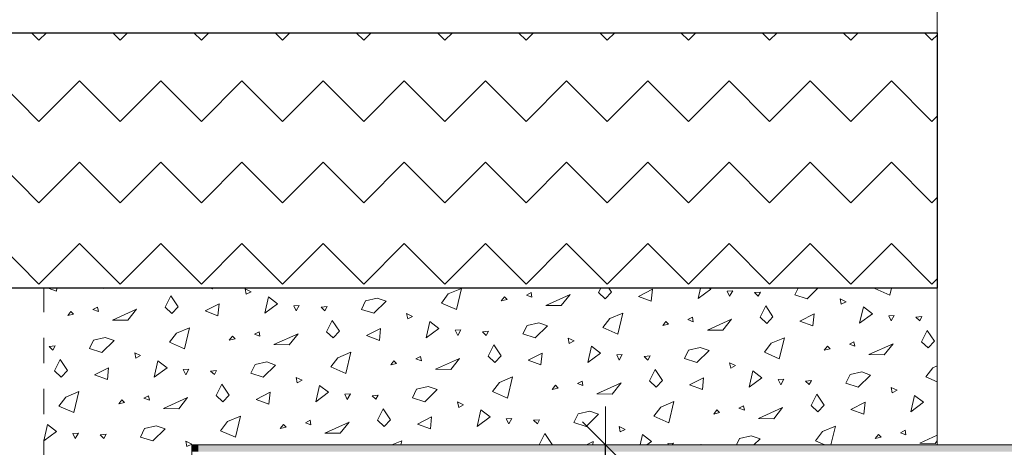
# Model space of a CAD drawing. Header units: centimetres. Extents: x -7.1 to 26.5, y -14.7 to 18.1.
# Tile 48 of 186: x 1.2 to 5.1, y 11.1 to 12.8. Entities that reach past the tile are written whole.
import ezdxf

# ---------------------------------------------------------------- set-up
doc = ezdxf.new("R2010")
doc.units = ezdxf.units.CM
doc.header["$LTSCALE"] = 10
doc.header["$PDMODE"] = 65
doc.linetypes.add('AUSGEZOGEN', pattern=[0])
doc.linetypes.add('STRICHLINIE_S4', pattern=[0.0055, 0.0035, -0.001, 0, -0.001])
for name, color, linetype in [('XR$1$010 Murs extérieurs', 7, 'Continuous'), ('XR$1$060 Mobilier incorporé', 7, 'Continuous'), ('XR$2$105 Cotations100', 7, 'Continuous'), ('XR$3$010 Murs extérieurs – Hachures des composants', 7, 'Continuous'), ('XR$3$035 Dalles', 7, 'Continuous')]:
    doc.layers.add(name, color=color, linetype=linetype)
doc.styles.add('ARIAL', font='arial.ttf')
doc.dimstyles.new('DIMSTYLE_7', dxfattribs={"dimtxt": 0.2, "dimasz": 0.3, "dimexe": 0, "dimexo": 0, "dimgap": 0.1, "dimtad": 2, "dimdec": 1, "dimlfac": 100, "dimrnd": 0.5, "dimzin": 4, "dimdsep": 46, "dimtxsty": 'ARIAL', "dimblk1": 'ALL_ML_STRICH', "dimblk2": 'ALL_ML_STRICH', "dimsah": 1, "dimcen": 0, "dimclrd": 7, "dimclre": 7, "dimclrt": 7, "dimadec": 0, "dimazin": 0, "dimtfac": 1, "dimtdec": 0, "dimtix": 1, "dimtmove": 2, "dimatfit": 3, "dimfxl": 0, "dimtvp": 1.2, "dimtzin": 0, "dimlwd": 0, "dimlwe": 18, "dimarcsym": 0})

# ---------------------------------------------------------------- blocks, each defined once
blk = doc.blocks.new('ALL_ML_STRICH')
at = {"color": 0, "linetype": 'ByBlock', "lineweight": -2}
for p, q in [((0, -0.5), (0, 0.5)), ((-0.3, -0.3), (0.3, 0.3)), ((-1, 0), (0.5, 0))]:
    blk.add_line(p, q, dxfattribs=at)
blk = doc.blocks.new('*D205')
at = {"layer": 'DEFPOINTS', "color": 7, "linetype": 'AUSGEZOGEN', "lineweight": 18, "transparency": 16777216}
for p in [(3.4932, 11.1435), (3.4932, 10.7335), (3.4932, 10.7335)]:
    blk.add_point(p, dxfattribs=at)
at = {"layer": 'XR$2$105 Cotations100', "color": 7, "linetype": 'AUSGEZOGEN', "lineweight": -2, "transparency": 16777216}
for p, q in [((3.4932, 11.1435), (3.4932, 11.1435)), ((3.4932, 10.7335), (3.4932, 11.1435)), ((3.4932, 10.7335), (3.4932, 10.7335))]:
    blk.add_line(p, q, dxfattribs=at)
at = {"layer": 'XR$2$105 Cotations100', "color": 7, "linetype": 'AUSGEZOGEN', "lineweight": 18, "transparency": 16777216, "xscale": 0.3, "yscale": 0.3, "zscale": 0.3}
for p, rotation in [((3.4932, 11.1435), 90), ((3.4932, 10.7335), 270)]:
    blk.add_blockref('ALL_ML_STRICH', p, dxfattribs=dict(at, rotation=rotation))
at = {"layer": 'XR$2$105 Cotations100', "color": 7, "linetype": 'AUSGEZOGEN', "lineweight": 18, "transparency": 16777216, "insert": (3.2932, 10.9467), "char_height": 0.2, "width": 0.64, "attachment_point": 5, "rotation": 90, "style": 'ARIAL'}
blk.add_mtext('\\W0.80;\\A1;{\\A1;{41\\H0.132000;\\S^ ;}}', dxfattribs=at)
blk = doc.blocks.new('COMPLEXOBJECT_272')
at = {"layer": 'XR$3$035 Dalles', "color": 253, "linetype": 'AUSGEZOGEN', "lineweight": 13, "transparency": 33554687}
for p, q in [((1.3412, 11.7458), (1.3096, 11.7574)), ((1.3424, 11.7574), (1.3412, 11.7458)), ((1.5247, 11.7555), (1.5252, 11.7574)), ((1.5273, 11.7574), (1.5247, 11.7555)), ((1.9523, 11.7554), (1.9459, 11.7574)), ((1.9543, 11.7574), (1.9523, 11.7554)), ((2.1045, 11.7434), (2.0811, 11.7547)), ((2.0811, 11.7547), (2.0854, 11.7335)), ((2.0854, 11.7335), (2.1045, 11.7434)), ((2.8503, 11.6992), (2.8775, 11.7347)), ((2.8775, 11.7347), (2.9286, 11.7563)), ((2.9286, 11.7563), (2.9089, 11.6734)), ((3.2016, 11.7399), (3.1834, 11.7305)), ((3.2048, 11.7226), (3.2016, 11.7399)), ((3.4664, 11.7405), (3.4747, 11.7574)), ((3.4925, 11.7159), (3.4664, 11.7405)), ((3.5171, 11.742), (3.4925, 11.7159)), ((3.5068, 11.7574), (3.5171, 11.742)), ((3.6228, 11.7251), (3.6781, 11.7531)), ((3.6781, 11.7531), (3.6732, 11.7066)), ((3.8568, 11.7163), (3.8662, 11.7574)), ((3.9069, 11.7532), (3.8568, 11.7163)), ((3.9014, 11.7574), (3.9069, 11.7532)), ((3.9925, 11.7473), (3.9707, 11.746)), ((3.9707, 11.746), (3.9802, 11.7256)), ((3.9802, 11.7256), (3.9925, 11.7473)), ((4.0776, 11.7399), (4.1011, 11.7422)), ((4.0924, 11.7259), (4.0776, 11.7399)), ((4.1011, 11.7422), (4.0924, 11.7259)), ((4.2356, 11.7317), (4.2484, 11.7574)), ((4.326, 11.7574), (4.2843, 11.7162)), ((4.5494, 11.7564), (4.5502, 11.7574)), ((4.6079, 11.7306), (4.5494, 11.7564)), ((4.6143, 11.7574), (4.6079, 11.7306)), ((1.7673, 11.6833), (1.7893, 11.7278)), ((1.7893, 11.7278), (1.8181, 11.6848)), ((1.9238, 11.668), (1.9791, 11.6959)), ((1.9791, 11.6959), (1.9742, 11.6494)), ((2.1577, 11.6591), (2.1724, 11.7231)), ((2.2079, 11.696), (2.1577, 11.6591)), ((2.1724, 11.7231), (2.2079, 11.696)), ((2.5366, 11.6745), (2.5531, 11.7079)), ((2.5531, 11.7079), (2.5987, 11.7183)), ((2.6333, 11.7065), (2.5853, 11.659)), ((2.5987, 11.7183), (2.6333, 11.7065)), ((2.9089, 11.6734), (2.8503, 11.6992)), ((3.0971, 11.7234), (3.0849, 11.7074)), ((3.0849, 11.7074), (3.1077, 11.7127)), ((3.1077, 11.7127), (3.0971, 11.7234)), ((3.1834, 11.7305), (3.2048, 11.7226)), ((3.26, 11.6899), (3.3545, 11.7325)), ((3.3545, 11.7325), (3.3201, 11.6889)), ((3.6732, 11.7066), (3.6228, 11.7251)), ((4.2843, 11.7162), (4.2356, 11.7317)), ((4.4366, 11.7042), (4.4132, 11.7154)), ((4.4132, 11.7154), (4.4175, 11.6943)), ((4.4175, 11.6943), (4.4366, 11.7042)), ((1.398, 11.6662), (1.3859, 11.6502)), ((1.3859, 11.6502), (1.4087, 11.6555)), ((1.4087, 11.6555), (1.398, 11.6662)), ((1.5025, 11.6827), (1.4843, 11.6733)), ((1.4843, 11.6733), (1.5058, 11.6655)), ((1.5058, 11.6655), (1.5025, 11.6827)), ((1.5609, 11.6327), (1.6554, 11.6753)), ((1.6554, 11.6753), (1.6211, 11.6317)), ((1.7935, 11.6587), (1.7673, 11.6833)), ((1.8181, 11.6848), (1.7935, 11.6587)), ((1.9742, 11.6494), (1.9238, 11.668)), ((2.2934, 11.6901), (2.2717, 11.6888)), ((2.2717, 11.6888), (2.2812, 11.6684)), ((2.2812, 11.6684), (2.2934, 11.6901)), ((2.3786, 11.6827), (2.402, 11.685)), ((2.3934, 11.6687), (2.3786, 11.6827)), ((2.402, 11.685), (2.3934, 11.6687)), ((2.5853, 11.659), (2.5366, 11.6745)), ((2.7375, 11.647), (2.7141, 11.6582)), ((2.7141, 11.6582), (2.7185, 11.6371)), ((3.3201, 11.6889), (3.26, 11.6899)), ((3.5105, 11.6383), (3.5616, 11.6599)), ((3.5616, 11.6599), (3.5419, 11.577)), ((4.0994, 11.6441), (4.1214, 11.6886)), ((4.1214, 11.6886), (4.1501, 11.6456)), ((4.2558, 11.6287), (4.3111, 11.6567)), ((4.3111, 11.6567), (4.3062, 11.6102)), ((4.4898, 11.6199), (4.5044, 11.6839)), ((4.54, 11.6568), (4.4898, 11.6199)), ((4.5044, 11.6839), (4.54, 11.6568)), ((1.6211, 11.6317), (1.5609, 11.6327)), ((2.4003, 11.5869), (2.4223, 11.6314)), ((2.4223, 11.6314), (2.4511, 11.5884)), ((2.7185, 11.6371), (2.7375, 11.647)), ((2.7907, 11.5627), (2.8054, 11.6267)), ((2.8054, 11.6267), (2.8409, 11.5996)), ((3.1861, 11.6115), (3.2317, 11.6219)), ((3.2317, 11.6219), (3.2663, 11.6101)), ((3.4833, 11.6028), (3.5105, 11.6383)), ((3.7301, 11.627), (3.7179, 11.611)), ((3.7408, 11.6163), (3.7301, 11.627)), ((3.8346, 11.6435), (3.8164, 11.6341)), ((3.8164, 11.6341), (3.8378, 11.6262)), ((3.8378, 11.6262), (3.8346, 11.6435)), ((3.893, 11.5935), (3.9875, 11.6361)), ((3.9875, 11.6361), (3.9531, 11.5924)), ((4.1255, 11.6195), (4.0994, 11.6441)), ((4.1501, 11.6456), (4.1255, 11.6195)), ((4.3062, 11.6102), (4.2558, 11.6287)), ((4.6255, 11.6509), (4.6037, 11.6496)), ((4.6037, 11.6496), (4.6133, 11.6292)), ((4.6133, 11.6292), (4.6255, 11.6509)), ((4.7106, 11.6435), (4.7341, 11.6458)), ((4.7255, 11.6295), (4.7106, 11.6435)), ((4.7341, 11.6458), (4.7255, 11.6295)), ((1.7843, 11.5456), (1.8114, 11.5811)), ((1.8114, 11.5811), (1.8625, 11.6027)), ((1.8625, 11.6027), (1.8429, 11.5199)), ((2.1356, 11.5863), (2.1173, 11.5769)), ((2.1388, 11.5691), (2.1356, 11.5863)), ((2.194, 11.5363), (2.2885, 11.5789)), ((2.2885, 11.5789), (2.2541, 11.5353)), ((2.4265, 11.5623), (2.4003, 11.5869)), ((2.4511, 11.5884), (2.4265, 11.5623)), ((2.5568, 11.5716), (2.6121, 11.5995)), ((2.6121, 11.5995), (2.6072, 11.553)), ((2.8409, 11.5996), (2.7907, 11.5627)), ((2.9265, 11.5937), (2.9047, 11.5924)), ((2.9047, 11.5924), (2.9142, 11.572)), ((2.9142, 11.572), (2.9265, 11.5937)), ((3.0116, 11.5863), (3.0351, 11.5886)), ((3.0264, 11.5723), (3.0116, 11.5863)), ((3.0351, 11.5886), (3.0264, 11.5723)), ((3.1696, 11.5781), (3.1861, 11.6115)), ((3.2663, 11.6101), (3.2183, 11.5626)), ((3.5419, 11.577), (3.4833, 11.6028)), ((3.7179, 11.611), (3.7408, 11.6163)), ((3.9531, 11.5924), (3.893, 11.5935)), ((4.7324, 11.5477), (4.7544, 11.5921)), ((4.7544, 11.5921), (4.7832, 11.5492)), ((1.4706, 11.521), (1.4871, 11.5543)), ((1.4871, 11.5543), (1.5327, 11.5647)), ((1.5673, 11.5529), (1.5193, 11.5054)), ((1.5327, 11.5647), (1.5673, 11.5529)), ((1.8429, 11.5199), (1.7843, 11.5456)), ((2.031, 11.5698), (2.0189, 11.5538)), ((2.0189, 11.5538), (2.0417, 11.5591)), ((2.0417, 11.5591), (2.031, 11.5698)), ((2.1173, 11.5769), (2.1388, 11.5691)), ((2.6072, 11.553), (2.5568, 11.5716)), ((3.2183, 11.5626), (3.1696, 11.5781)), ((3.3705, 11.5506), (3.3471, 11.5618)), ((3.3471, 11.5618), (3.3515, 11.5407)), ((3.3515, 11.5407), (3.3705, 11.5506)), ((4.1163, 11.5064), (4.1435, 11.5419)), ((4.1435, 11.5419), (4.1946, 11.5635)), ((4.1946, 11.5635), (4.1749, 11.4806)), ((4.4676, 11.5471), (4.4494, 11.5377)), ((4.4708, 11.5298), (4.4676, 11.5471)), ((4.526, 11.497), (4.6205, 11.5397)), ((4.6205, 11.5397), (4.5862, 11.496)), ((4.7585, 11.5231), (4.7324, 11.5477)), ((4.7832, 11.5492), (4.7585, 11.5231)), ((1.3126, 11.5291), (1.336, 11.5314)), ((1.3274, 11.5152), (1.3126, 11.5291)), ((1.336, 11.5314), (1.3274, 11.5152)), ((1.5193, 11.5054), (1.4706, 11.521)), ((1.6715, 11.4934), (1.6481, 11.5047)), ((1.6481, 11.5047), (1.6524, 11.4835)), ((2.2541, 11.5353), (2.194, 11.5363)), ((2.4445, 11.4847), (2.4955, 11.5063)), ((2.4955, 11.5063), (2.4759, 11.4234)), ((3.0334, 11.4905), (3.0553, 11.535)), ((3.0553, 11.535), (3.0841, 11.492)), ((3.1898, 11.4751), (3.2451, 11.5031)), ((3.2451, 11.5031), (3.2402, 11.4566)), ((3.4238, 11.4663), (3.4384, 11.5303)), ((3.4739, 11.5032), (3.4238, 11.4663)), ((3.4384, 11.5303), (3.4739, 11.5032)), ((3.8026, 11.4817), (3.8191, 11.5151)), ((3.8191, 11.5151), (3.8647, 11.5255)), ((3.8993, 11.5137), (3.8513, 11.4662)), ((3.8647, 11.5255), (3.8993, 11.5137)), ((4.1749, 11.4806), (4.1163, 11.5064)), ((4.3631, 11.5306), (4.3509, 11.5146)), ((4.3509, 11.5146), (4.3738, 11.5199)), ((4.3738, 11.5199), (4.3631, 11.5306)), ((4.4494, 11.5377), (4.4708, 11.5298)), ((1.3343, 11.4333), (1.3563, 11.4778)), ((1.3563, 11.4778), (1.3851, 11.4348)), ((1.6524, 11.4835), (1.6715, 11.4934)), ((1.7247, 11.4091), (1.7394, 11.4731)), ((1.7394, 11.4731), (1.7749, 11.446)), ((2.1201, 11.4579), (2.1657, 11.4683)), ((2.1657, 11.4683), (2.2003, 11.4565)), ((2.4173, 11.4492), (2.4445, 11.4847)), ((2.664, 11.4734), (2.6519, 11.4574)), ((2.6519, 11.4574), (2.6747, 11.4627)), ((2.6747, 11.4627), (2.664, 11.4734)), ((2.7686, 11.4899), (2.7504, 11.4805)), ((2.7504, 11.4805), (2.7718, 11.4726)), ((2.7718, 11.4726), (2.7686, 11.4899)), ((2.827, 11.4399), (2.9215, 11.4825)), ((2.9215, 11.4825), (2.8871, 11.4389)), ((3.0595, 11.4659), (3.0334, 11.4905)), ((3.0841, 11.492), (3.0595, 11.4659)), ((3.2402, 11.4566), (3.1898, 11.4751)), ((3.5595, 11.4973), (3.5377, 11.496)), ((3.5377, 11.496), (3.5472, 11.4756)), ((3.5472, 11.4756), (3.5595, 11.4973)), ((3.6446, 11.4899), (3.6681, 11.4922)), ((3.6594, 11.4759), (3.6446, 11.4899)), ((3.6681, 11.4922), (3.6594, 11.4759)), ((3.8513, 11.4662), (3.8026, 11.4817)), ((4.0035, 11.4542), (3.9802, 11.4654)), ((3.9802, 11.4654), (3.9845, 11.4443)), ((4.5862, 11.496), (4.526, 11.497)), ((1.3605, 11.4087), (1.3343, 11.4333)), ((1.3851, 11.4348), (1.3605, 11.4087)), ((1.4907, 11.418), (1.5461, 11.4459)), ((1.5461, 11.4459), (1.5412, 11.3994)), ((1.7749, 11.446), (1.7247, 11.4091)), ((1.8604, 11.4401), (1.8387, 11.4388)), ((1.8387, 11.4388), (1.8482, 11.4184)), ((1.8482, 11.4184), (1.8604, 11.4401)), ((1.9456, 11.4327), (1.969, 11.435)), ((1.9604, 11.4187), (1.9456, 11.4327)), ((1.969, 11.435), (1.9604, 11.4187)), ((2.1036, 11.4245), (2.1201, 11.4579)), ((2.1523, 11.409), (2.1036, 11.4245)), ((2.2003, 11.4565), (2.1523, 11.409)), ((2.4759, 11.4234), (2.4173, 11.4492)), ((2.8871, 11.4389), (2.827, 11.4399)), ((3.6664, 11.3941), (3.6884, 11.4386)), ((3.6884, 11.4386), (3.7171, 11.3956)), ((3.9845, 11.4443), (4.0035, 11.4542)), ((4.0568, 11.3699), (4.0714, 11.4339)), ((4.0714, 11.4339), (4.1069, 11.4068)), ((4.4521, 11.4187), (4.4977, 11.4291)), ((4.4977, 11.4291), (4.5323, 11.4173)), ((4.7494, 11.41), (4.7765, 11.4455)), ((4.7765, 11.4455), (4.7936, 11.4527)), ((1.5412, 11.3994), (1.4907, 11.418)), ((2.3045, 11.397), (2.2811, 11.4082)), ((2.2811, 11.4082), (2.2854, 11.3871)), ((2.2854, 11.3871), (2.3045, 11.397)), ((3.0503, 11.3528), (3.0775, 11.3883)), ((3.0775, 11.3883), (3.1286, 11.4099)), ((3.1286, 11.4099), (3.1089, 11.327)), ((3.4016, 11.3935), (3.3834, 11.3841)), ((3.4048, 11.3762), (3.4016, 11.3935)), ((3.46, 11.3435), (3.5545, 11.3861)), ((3.5545, 11.3861), (3.5201, 11.3424)), ((3.6925, 11.3695), (3.6664, 11.3941)), ((3.7171, 11.3956), (3.6925, 11.3695)), ((3.8228, 11.3787), (3.8781, 11.4067)), ((3.8781, 11.4067), (3.8732, 11.3602)), ((4.1069, 11.4068), (4.0568, 11.3699)), ((4.1925, 11.4009), (4.1707, 11.3996)), ((4.1707, 11.3996), (4.1802, 11.3792)), ((4.1802, 11.3792), (4.1925, 11.4009)), ((4.2776, 11.3935), (4.3011, 11.3958)), ((4.2924, 11.3795), (4.2776, 11.3935)), ((4.3011, 11.3958), (4.2924, 11.3795)), ((4.4356, 11.3853), (4.4521, 11.4187)), ((4.4843, 11.3697), (4.4356, 11.3853)), ((4.5323, 11.4173), (4.4843, 11.3697)), ((4.7936, 11.3905), (4.7494, 11.41)), ((1.3784, 11.3311), (1.4295, 11.3527)), ((1.4295, 11.3527), (1.4098, 11.2699)), ((1.9673, 11.3369), (1.9893, 11.3814)), ((1.9893, 11.3814), (2.0181, 11.3384)), ((2.1238, 11.3216), (2.1791, 11.3495)), ((2.1791, 11.3495), (2.1742, 11.303)), ((2.3577, 11.3127), (2.3724, 11.3767)), ((2.4079, 11.3496), (2.3577, 11.3127)), ((2.3724, 11.3767), (2.4079, 11.3496)), ((2.7366, 11.3281), (2.7531, 11.3615)), ((2.7531, 11.3615), (2.7987, 11.3719)), ((2.8333, 11.3601), (2.7853, 11.3126)), ((2.7987, 11.3719), (2.8333, 11.3601)), ((3.1089, 11.327), (3.0503, 11.3528)), ((3.2971, 11.377), (3.2849, 11.361)), ((3.2849, 11.361), (3.3077, 11.3663)), ((3.3077, 11.3663), (3.2971, 11.377)), ((3.3834, 11.3841), (3.4048, 11.3762)), ((3.8732, 11.3602), (3.8228, 11.3787)), ((4.6366, 11.3578), (4.6132, 11.369)), ((4.6132, 11.369), (4.6175, 11.3479)), ((4.6175, 11.3479), (4.6366, 11.3578)), ((1.3513, 11.2956), (1.3784, 11.3311)), ((1.598, 11.3198), (1.5859, 11.3038)), ((1.5859, 11.3038), (1.6087, 11.3091)), ((1.6087, 11.3091), (1.598, 11.3198)), ((1.7025, 11.3363), (1.6843, 11.3269)), ((1.6843, 11.3269), (1.7058, 11.3191)), ((1.7058, 11.3191), (1.7025, 11.3363)), ((1.7609, 11.2863), (1.8554, 11.3289)), ((1.8554, 11.3289), (1.8211, 11.2853)), ((1.9935, 11.3123), (1.9673, 11.3369)), ((2.0181, 11.3384), (1.9935, 11.3123)), ((2.1742, 11.303), (2.1238, 11.3216)), ((2.4934, 11.3437), (2.4717, 11.3424)), ((2.4717, 11.3424), (2.4812, 11.322)), ((2.4812, 11.322), (2.4934, 11.3437)), ((2.5786, 11.3363), (2.602, 11.3386)), ((2.5934, 11.3223), (2.5786, 11.3363)), ((2.602, 11.3386), (2.5934, 11.3223)), ((2.7853, 11.3126), (2.7366, 11.3281)), ((2.9375, 11.3006), (2.9141, 11.3118)), ((2.9141, 11.3118), (2.9185, 11.2907)), ((3.5201, 11.3424), (3.46, 11.3435)), ((3.7105, 11.2919), (3.7616, 11.3135)), ((3.7616, 11.3135), (3.7419, 11.2306)), ((4.2994, 11.2977), (4.3214, 11.3421)), ((4.3214, 11.3421), (4.3501, 11.2992)), ((4.4558, 11.2823), (4.5111, 11.3103)), ((4.5111, 11.3103), (4.5062, 11.2638)), ((4.6898, 11.2735), (4.7044, 11.3375)), ((4.74, 11.3104), (4.6898, 11.2735)), ((4.7044, 11.3375), (4.74, 11.3104)), ((1.4098, 11.2699), (1.3513, 11.2956)), ((1.8211, 11.2853), (1.7609, 11.2863)), ((2.6003, 11.2405), (2.6223, 11.285)), ((2.6223, 11.285), (2.6511, 11.242)), ((2.9185, 11.2907), (2.9375, 11.3006)), ((2.9907, 11.2163), (3.0054, 11.2803)), ((3.0054, 11.2803), (3.0409, 11.2532)), ((3.3861, 11.2651), (3.4317, 11.2755)), ((3.4317, 11.2755), (3.4663, 11.2637)), ((3.6833, 11.2564), (3.7105, 11.2919)), ((3.9301, 11.2806), (3.9179, 11.2646)), ((3.9179, 11.2646), (3.9408, 11.2699)), ((3.9408, 11.2699), (3.9301, 11.2806)), ((4.0346, 11.2971), (4.0164, 11.2877)), ((4.0164, 11.2877), (4.0378, 11.2798)), ((4.0378, 11.2798), (4.0346, 11.2971)), ((4.093, 11.247), (4.1875, 11.2897)), ((4.1875, 11.2897), (4.1531, 11.246)), ((4.3255, 11.2731), (4.2994, 11.2977)), ((4.3501, 11.2992), (4.3255, 11.2731)), ((4.5062, 11.2638), (4.4558, 11.2823)), ((1.9843, 11.1992), (2.0114, 11.2347)), ((2.0114, 11.2347), (2.0625, 11.2563)), ((2.0625, 11.2563), (2.0429, 11.1734)), ((2.3356, 11.2399), (2.3173, 11.2305)), ((2.3388, 11.2226), (2.3356, 11.2399)), ((2.394, 11.1899), (2.4885, 11.2325)), ((2.4885, 11.2325), (2.4541, 11.1889)), ((2.6265, 11.2159), (2.6003, 11.2405)), ((2.6511, 11.242), (2.6265, 11.2159)), ((2.7568, 11.2251), (2.8121, 11.2531)), ((2.8121, 11.2531), (2.8072, 11.2066)), ((3.0409, 11.2532), (2.9907, 11.2163)), ((3.1265, 11.2473), (3.1047, 11.246)), ((3.1047, 11.246), (3.1142, 11.2256)), ((3.1142, 11.2256), (3.1265, 11.2473)), ((3.2116, 11.2399), (3.2351, 11.2422)), ((3.2264, 11.2259), (3.2116, 11.2399)), ((3.2351, 11.2422), (3.2264, 11.2259)), ((3.3696, 11.2317), (3.3861, 11.2651)), ((3.4183, 11.2162), (3.3696, 11.2317)), ((3.4663, 11.2637), (3.4183, 11.2162)), ((3.7419, 11.2306), (3.6833, 11.2564)), ((4.1531, 11.246), (4.093, 11.247)), ((1.2918, 11.1594), (1.3064, 11.2231)), ((1.3419, 11.196), (1.2918, 11.1591)), ((1.3064, 11.2231), (1.3419, 11.196)), ((1.6706, 11.1745), (1.6871, 11.2079)), ((1.6871, 11.2079), (1.7327, 11.2183)), ((1.7673, 11.2065), (1.7193, 11.159)), ((1.7327, 11.2183), (1.7673, 11.2065)), ((2.0429, 11.1734), (1.9843, 11.1992)), ((2.231, 11.2234), (2.2189, 11.2074)), ((2.2189, 11.2074), (2.2417, 11.2127)), ((2.2417, 11.2127), (2.231, 11.2234)), ((2.3173, 11.2305), (2.3388, 11.2226)), ((2.8072, 11.2066), (2.7568, 11.2251)), ((3.5705, 11.2042), (3.5471, 11.2154)), ((3.5471, 11.2154), (3.5515, 11.1943)), ((3.5515, 11.1943), (3.5705, 11.2042)), ((4.3163, 11.16), (4.3435, 11.1955)), ((4.3435, 11.1955), (4.3946, 11.2171)), ((4.3946, 11.2171), (4.3771, 11.1435)), ((4.6676, 11.2007), (4.6494, 11.1913)), ((4.6708, 11.1834), (4.6676, 11.2007)), ((1.4274, 11.1901), (1.4057, 11.1888)), ((1.4057, 11.1888), (1.4152, 11.1684)), ((1.4152, 11.1684), (1.4274, 11.1901)), ((1.5126, 11.1827), (1.536, 11.185)), ((1.5274, 11.1687), (1.5126, 11.1827)), ((1.536, 11.185), (1.5274, 11.1687)), ((1.7193, 11.159), (1.6706, 11.1745)), ((1.8715, 11.147), (1.8481, 11.1582)), ((1.8481, 11.1582), (1.8524, 11.1371)), ((2.4541, 11.1889), (2.394, 11.1899)), ((2.6567, 11.1435), (2.6955, 11.1599)), ((2.6955, 11.1599), (2.6917, 11.1435)), ((3.2334, 11.1441), (3.2553, 11.1886)), ((3.2553, 11.1886), (3.2841, 11.1456)), ((3.419, 11.1435), (3.4451, 11.1567)), ((3.4451, 11.1567), (3.4437, 11.1435)), ((3.6292, 11.1435), (3.6384, 11.1839)), ((3.6384, 11.1839), (3.6739, 11.1568)), ((3.6739, 11.1568), (3.6559, 11.1435)), ((4.0067, 11.1435), (4.0191, 11.1687)), ((4.0191, 11.1687), (4.0647, 11.1791)), ((4.0647, 11.1791), (4.0993, 11.1673)), ((4.0993, 11.1673), (4.0753, 11.1435)), ((4.3538, 11.1435), (4.3163, 11.16)), ((4.5631, 11.1842), (4.5509, 11.1682)), ((4.5509, 11.1682), (4.5738, 11.1735)), ((4.5738, 11.1735), (4.5631, 11.1842)), ((4.6494, 11.1913), (4.6708, 11.1834)), ((4.726, 11.1506), (4.7936, 11.1812)), ((4.7936, 11.1591), (4.7862, 11.1496)), ((1.8524, 11.1371), (1.8715, 11.147)), ((3.234, 11.1435), (3.2334, 11.1441)), ((3.2841, 11.1456), (3.2821, 11.1435)), ((3.7595, 11.1509), (3.7377, 11.1496)), ((3.7377, 11.1496), (3.7405, 11.1435)), ((3.7553, 11.1435), (3.7595, 11.1509)), ((3.8449, 11.1435), (3.8681, 11.1458)), ((3.8681, 11.1458), (3.8669, 11.1435)), ((4.7862, 11.1496), (4.726, 11.1506))]:
    blk.add_line(p, q, dxfattribs=at)

msp = doc.modelspace()

# ---------------------------------------------------------------- hatches: boundary and pattern name
at = {"layer": 'XR$3$010 Murs extérieurs – Hachures des composants', "linetype": 'AUSGEZOGEN', "lineweight": 13, "true_color": 0xa79e8b, "transparency": 33554687}
for points in [[(1.8978, 11.1435), (1.8718, 11.1435), (1.8978, 11.1175)], [(1.8718, 11.1175), (1.8978, 11.1175), (1.8718, 11.1435)], [(1.8978, 11.1175), (6.9258, 11.1175), (6.9258, 11.1435), (1.8978, 11.1435)]]:
    msp.add_hatch(color=253, dxfattribs=at).paths.add_polyline_path(points)
at = {"layer": 'XR$3$035 Dalles', "linetype": 'AUSGEZOGEN', "lineweight": 13, "transparency": 33554687}
h = msp.add_hatch(dxfattribs=at)
h.set_pattern_fill('MUSTER', color=8, scale=0.225, angle=45, style=0, pattern_type=2)
h.set_pattern_definition([(45, (-6e-17, 0.6364), (-2e-17, 0.318198), [0.225, -0.225]), (135, (-6e-17, 0.6364), (-0.318198, 2e-17), [0.225, -0.225])])
h.paths.add_polyline_path([(1.0691, 11.7574), (4.7936, 11.7574), (4.7936, 12.7574), (0.445, 12.7574)], flags=0)

# ---------------------------------------------------------------- linework, layer by layer
at = {"layer": 'XR$1$010 Murs extérieurs', "color": 7, "linetype": 'AUSGEZOGEN', "lineweight": 18, "transparency": 33554687}
for p, q in [((1.8718, 11.1435), (1.8978, 11.1435)), ((1.8718, 11.1435), (1.8718, 10.0695)), ((6.9258, 11.1435), (1.8978, 11.1435))]:
    msp.add_line(p, q, dxfattribs=at)
at = {"layer": 'XR$1$060 Mobilier incorporé', "color": 8, "linetype": 'AUSGEZOGEN', "lineweight": 13, "transparency": 33554687}
msp.add_line((4.7936, 13.7362), (4.7936, 11.1435), dxfattribs=at)
at = {"layer": 'XR$3$035 Dalles', "color": 8, "linetype": 'AUSGEZOGEN', "lineweight": 25, "transparency": 33554687}
msp.add_lwpolyline([(1.0691, 11.7574), (0.445, 12.7574), (4.7936, 12.7574), (4.7936, 11.7574), (1.0691, 11.7574)], close=True, dxfattribs=at)
at = {"layer": 'XR$3$035 Dalles', "color": 253, "linetype": 'STRICHLINIE_S4', "lineweight": 18, "transparency": 33554687}
msp.add_lwpolyline([(-2.516, 2.2042), (-0.7259, 5.8635), (1.2918, 5.8635), (1.2918, 11.7574), (4.7936, 11.7574), (4.7936, 11.1435), (1.8718, 11.1435), (1.8718, -2.4477), (1.2918, -2.4465), (1.2918, -1.4565), (-0.7252, -1.4565), (-2.516, 2.2042)], close=True, dxfattribs=at)

# ---------------------------------------------------------------- block references
at = {"layer": 'XR$3$035 Dalles', "color": 253, "linetype": 'AUSGEZOGEN', "lineweight": 13, "transparency": 33554687}
msp.add_blockref('COMPLEXOBJECT_272', (0, 0), dxfattribs=at)

# ---------------------------------------------------------------- dimensions: what is measured, and where the dimension line sits
at = {"layer": 'XR$2$105 Cotations100', "color": 7, "linetype": 'AUSGEZOGEN', "lineweight": 18, "transparency": 33554687}
dim = msp.add_linear_dim(base=(3.4932, 11.1435), p1=(3.4932, 10.7335), p2=(3.4932, 11.1435), angle=90, dimstyle='DIMSTYLE_7', override={"dimpost": '<>', "dimclrd": 7, "dimclre": 7, "dimclrt": 7, "dimlwd": 0, "dimlwe": 18}, dxfattribs=at)
dim.commit()
dim.dimension.update_dxf_attribs({"geometry": '*D205', "text_midpoint": (3.2932, 10.9467), "dimtype": 160})

doc.saveas('drawing.dxf')
